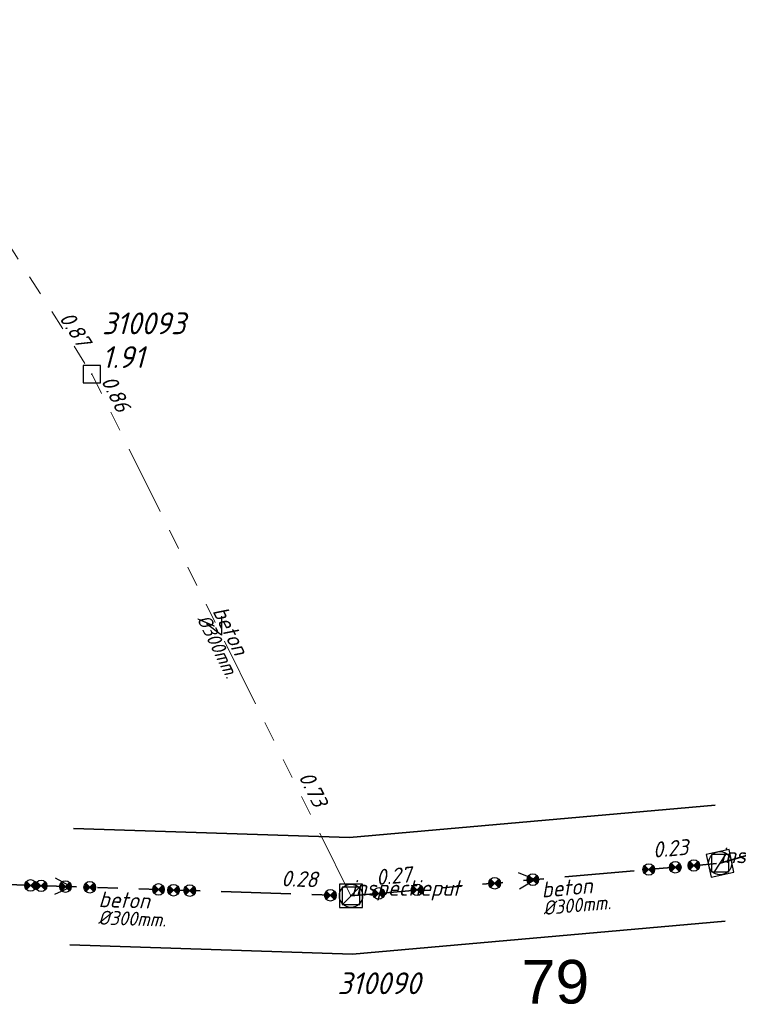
# Model space of a CAD drawing. Header units: metres. Extents: x 152202 to 157341, y 461610 to 468701.
# Tile 133 of 238: x 155737 to 155798, y 462629 to 462714. Entities that reach past the tile are written whole.
import ezdxf
from ezdxf.enums import TextEntityAlignment as Align

# ---------------------------------------------------------------- set-up
doc = ezdxf.new("R2010")
doc.units = ezdxf.units.M
doc.header["$PDMODE"] = 64
doc.header["$PDSIZE"] = 1.5
doc.linetypes.add('RI-GWA', pattern=[18.45, 6, -1.8, 1.75, -1.8, 1.75, -1.8, 1.75, -1.8])
doc.layers.get('0').update_dxf_attribs({"linetype": 'CONTINUOUS'})
doc.layers.get('DEFPOINTS').update_dxf_attribs({"linetype": 'CONTINUOUS'})
for name, color, linetype, lineweight in [('B-OI-RI-GWA-MATERIAAL-T18', 10, 'CONTINUOUS', 18), ('B-OI-RI-GWA-PUTDEKSELHOOGTE-T25', 10, 'CONTINUOUS', 25), ('B-OI-RI-GWA_BOB-T18', 10, 'CONTINUOUS', 18), ('B-OI-RI-GWA_DIAMETER-T18', 10, 'CONTINUOUS', 18), ('B-OI-RI-GWA_PUTNUMMER-T18', 10, 'CONTINUOUS', 18), ('B-OI-RI-GWA_RIOOLPUT-S', 10, 'CONTINUOUS', 25), ('B-OI-RI-GWA_TRANSPORTLEIDING-G', 10, 'RI-GWA', 18), ('B-OI-RI-STROOMRICHTING-S', 252, 'CONTINUOUS', 25), ('N-OI-RI-GWA-MATERIAAL-T18', 14, 'CONTINUOUS', 18), ('N-OI-RI-GWA_BOB-T18', 14, 'CONTINUOUS', 18), ('N-OI-RI-GWA_DIAMETER-T18', 14, 'CONTINUOUS', 18), ('N-OI-RI-GWA_PUTNUMMER-T18', 14, 'CONTINUOUS', 18), ('N-OI-RI-GWA_RIOOLPUT-S', 14, 'CONTINUOUS', 25), ('N-OI-RI-GWA_TRANSPORTLEIDING-G', 14, 'RI-GWA', 35), ('N-OI-RI-STROOMRICHTING-S', 252, 'CONTINUOUS', 25), ('N-OI-RI-T50', 130, 'CONTINUOUS', 50), ('N-OI-RI-VRIJVERVAL_HULPSTUK-S', 210, 'CONTINUOUS', 25), ('N-OI-WH-T25', 2, 'CONTINUOUS', 25), ('N-RO-KG-GRENS_WERK-G', 7, 'XX-WERKGRENS', 35)]:
    doc.layers.add(name, color=color, linetype=linetype, lineweight=lineweight)
doc.styles.add('ARIAL', font='arial.ttf')
doc.styles.add('NLCS-ISO-M500-T18_CURSIEF', font='NLCS-ISO.ttf', dxfattribs={"oblique": 15, "height": 0.9})
doc.styles.add('NLCS-ISO-M750-T18_CURSIEF', font='NLCS-ISO.ttf', dxfattribs={"oblique": 15, "height": 1.35})
doc.styles.add('NLCS-ISO-M750-T25_CURSIEF', font='NLCS-ISO.ttf', dxfattribs={"oblique": 15, "height": 1.875})
doc.linetypes.add('XX-WERKGRENS', pattern='A,0,[137,NLCS.SHX,S=0.1,R=0,X=-1.1,Y=-1.35],-6', length=6)

# ---------------------------------------------------------------- blocks, each defined once
blk = doc.blocks.new('ACMAP_ANN_TEMPLATE_gwa-diam')
at = {"style": 'NLCS-ISO-M500-T18_CURSIEF', "oblique": 15}
blk.add_attdef('gwa-diam', (-2.2, -1.3), '', height=1.2, dxfattribs=at)
blk = doc.blocks.new('ACMAP_ANN_TEMPLATE_gwa-materiaal')
at = {"style": 'NLCS-ISO-M750-T18_CURSIEF', "oblique": 15}
blk.add_attdef('gwa-mat', (-2.2, 0.2), '', height=1.35, dxfattribs=at)
blk = doc.blocks.new('ACMAP_ANN_TEMPLATE_gwa-nap-l')
at = {"style": 'NLCS-ISO-M750-T18_CURSIEF', "oblique": 15}
blk.add_attdef('gwa-nap-l', (2.3, 0.2), '', height=1.35, dxfattribs=at)
blk = doc.blocks.new('ACMAP_ANN_TEMPLATE_gwa-nap-r')
at = {"style": 'NLCS-ISO-M750-T18_CURSIEF', "oblique": 15}
blk.add_attdef('gwa-nap-r', (-5.6, 0.2), '', height=1.35, dxfattribs=at)
blk = doc.blocks.new('ACMAP_ANN_TEMPLATE_gwa-putnr')
at = {"style": 'NLCS-ISO-M750-T25_CURSIEF', "oblique": 15}
blk.add_attdef('gwa-putnr', (3, -2.1), '', height=1.875, dxfattribs=at)
blk = doc.blocks.new('ACMAP_ANN_TEMPLATE_type knoop')
at = {"layer": 'DEFPOINTS', "style": 'NLCS-ISO-M750-T18_CURSIEF', "oblique": 15}
blk.add_attdef('type_knoop', (0, 0), '', height=1.35, dxfattribs=at)
blk = doc.blocks.new('ACMAP_ANN_TEMPLATE_gwa-puth')
at = {"style": 'NLCS-ISO-M750-T25_CURSIEF', "oblique": 15}
blk.add_attdef('gwa-puth', (3, -5), '', height=1.875, dxfattribs=at)
blk = doc.blocks.new('SRI-HULP')
h = blk.add_hatch(color=256)
h.dxf.hatch_style = 1
h.paths.add_polyline_path([(-0.71, 0.71, 0.198912), (-1, 0, 0.198912), (-0.71, -0.71), (0, 0)])
h = blk.add_hatch(color=256)
h.dxf.hatch_style = 1
h.paths.add_polyline_path([(1, 0, 0.198912), (0.71, 0.71), (0, 0), (0.71, -0.71, 0.198912)])
for p, q in [((-0.71, 0.71), (0.71, -0.71)), ((-0.71, -0.71), (0.71, 0.71))]:
    blk.add_line(p, q)
blk.add_circle((0, 0), 1)
blk = doc.blocks.new('B-SRI-PUT_GWA-SO')
blk.add_line((-1.41, -1.41), (1.41, 1.41))
at = {"lineweight": -3, "flags": 128}
blk.add_lwpolyline([(2, -2), (2, 2), (-2, 2), (-2, -2)], close=True, dxfattribs=at)
at = {"lineweight": -3}
blk.add_circle((0, 0), 2, dxfattribs=at)

msp = doc.modelspace()

# ---------------------------------------------------------------- linework, layer by layer
at = {"layer": 'B-OI-RI-GWA_RIOOLPUT-S', "transparency": 33554623}
for p in [(155742.74, 462683.69), (155765.02, 462638.83)]:
    msp.add_point(p, dxfattribs=at)
at = {"layer": 'B-OI-RI-GWA_TRANSPORTLEIDING-G', "transparency": 33554623}
for p in [(155723.23, 462714.18), (155765.02, 462638.83)]:
    msp.add_line(p, (155742.74, 462683.69), dxfattribs=at)
at = {"layer": 'B-OI-RI-STROOMRICHTING-S', "transparency": 33554623}
msp.add_lwpolyline([(155753.88, 462662.87), (155753.88, 462661.26), (155752.59, 462662.23)], dxfattribs=at)
at = {"layer": 'N-OI-RI-GWA_RIOOLPUT-S'}
for p in [(155796.76, 462641.63), (155765.02, 462638.83)]:
    msp.add_point(p, dxfattribs=at)
at = {"layer": 'N-OI-RI-GWA_TRANSPORTLEIDING-G'}
for p, q in [((155796.76, 462641.63), (155838.28, 462653.76)), ((155765.02, 462638.83), (155796.76, 462641.63)), ((155716.98, 462640.39), (155765.02, 462638.83))]:
    msp.add_line(p, q, dxfattribs=at)
at = {"layer": 'N-OI-RI-STROOMRICHTING-S'}
for points in [[(155779.39, 462640.82), (155780.89, 462640.23), (155779.52, 462639.39)], [(155779.39, 462640.82), (155780.89, 462640.23), (155779.52, 462639.39)], [(155739.58, 462640.38), (155741, 462639.61), (155739.54, 462638.94)], [(155739.58, 462640.38), (155741, 462639.61), (155739.54, 462638.94)]]:
    msp.add_lwpolyline(points, dxfattribs=at)
at = {"layer": 'N-RO-KG-GRENS_WERK-G', "ltscale": 0.5, "flags": 128}
for points in [[(155741.162, 462644.607), (155764.881, 462643.837), (155796.321, 462646.611)], [(155740.838, 462634.613), (155765.159, 462633.823), (155797.199, 462636.649)]]:
    msp.add_lwpolyline(points, dxfattribs=at)

# ---------------------------------------------------------------- block references
at = {"layer": 'B-OI-RI-GWA-MATERIAAL-T18', "transparency": 33554623}
ref = msp.add_blockref('ACMAP_ANN_TEMPLATE_gwa-materiaal', (155753.88, 462661.26), dxfattribs=dict(at, rotation=296.4115807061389))
ref.add_attrib('gwa-mat', 'beton', (155753.081, 462663.319), dxfattribs={"layer": '0', "color": 0, "linetype": 'ByBlock', "height": 1.35, "rotation": 296.41158, "style": 'NLCS-ISO-M750-T18_CURSIEF', "oblique": 15})
at = {"layer": 'B-OI-RI-GWA-PUTDEKSELHOOGTE-T25', "transparency": 33554623}
ref = msp.add_blockref('ACMAP_ANN_TEMPLATE_gwa-puth', (155740.611, 462689.226), dxfattribs=at)
ref.add_attrib('gwa-puth', '1.91', (155743.611, 462684.226), dxfattribs={"layer": '0', "color": 0, "linetype": 'ByBlock', "height": 1.875, "style": 'NLCS-ISO-M750-T25_CURSIEF', "oblique": 15})
at = {"layer": 'B-OI-RI-GWA_BOB-T18', "transparency": 33554623}
ref = msp.add_blockref('ACMAP_ANN_TEMPLATE_gwa-nap-r', (155742.74, 462683.69), dxfattribs=dict(at, rotation=302.6144435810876))
ref.add_attrib('gwa-nap-r', '0.87', (155739.89, 462688.515), dxfattribs={"layer": '0', "color": 0, "linetype": 'ByBlock', "height": 1.35, "rotation": 302.61444, "style": 'NLCS-ISO-M750-T18_CURSIEF', "oblique": 15})
ref = msp.add_blockref('ACMAP_ANN_TEMPLATE_gwa-nap-r', (155745.816, 462678.027), dxfattribs=dict(at, rotation=296.4115807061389))
ref.add_attrib('gwa-nap-r', '0.86', (155743.504, 462683.132), dxfattribs={"layer": '0', "color": 0, "linetype": 'ByBlock', "height": 1.35, "rotation": 296.41158, "style": 'NLCS-ISO-M750-T18_CURSIEF', "oblique": 15})
ref = msp.add_blockref('ACMAP_ANN_TEMPLATE_gwa-nap-l', (155759.282, 462651.055), dxfattribs=dict(at, rotation=296.4115807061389))
ref.add_attrib('gwa-nap-l', '0.73', (155760.485, 462649.084), dxfattribs={"layer": '0', "color": 0, "linetype": 'ByBlock', "height": 1.35, "rotation": 296.41158, "style": 'NLCS-ISO-M750-T18_CURSIEF', "oblique": 15})
at = {"layer": 'B-OI-RI-GWA_DIAMETER-T18', "transparency": 33554623}
ref = msp.add_blockref('ACMAP_ANN_TEMPLATE_gwa-diam', (155753.88, 462661.26), dxfattribs=dict(at, rotation=296.4115807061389))
ref.add_attrib('gwa-diam', '%%c300mm.', (155751.737, 462662.652), dxfattribs={"layer": '0', "color": 0, "linetype": 'ByBlock', "height": 1.2, "rotation": 296.41158, "style": 'NLCS-ISO-M500-T18_CURSIEF', "oblique": 15})
at = {"layer": 'B-OI-RI-GWA_PUTNUMMER-T18', "transparency": 33554623}
ref = msp.add_blockref('ACMAP_ANN_TEMPLATE_gwa-putnr', (155740.611, 462689.226), dxfattribs=at)
ref.add_attrib('gwa-putnr', '310093', (155743.611, 462687.126), dxfattribs={"layer": '0', "color": 0, "linetype": 'ByBlock', "height": 1.875, "style": 'NLCS-ISO-M750-T25_CURSIEF', "oblique": 15})
at = {"layer": 'DEFPOINTS'}
for p in [(155796.76, 462641.63), (155765.02, 462638.83)]:
    msp.add_blockref('ACMAP_ANN_TEMPLATE_type knoop', p, dxfattribs=at).add_auto_attribs({'type_knoop': 'inspectieput'})
at = {"layer": 'N-OI-RI-GWA-MATERIAAL-T18'}
for p, rotation in [((155783.659, 462638.662), 5.041397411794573), ((155745.496, 462637.592), 358.140091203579)]:
    msp.add_blockref('ACMAP_ANN_TEMPLATE_gwa-materiaal', p, dxfattribs=dict(at, rotation=rotation)).add_auto_attribs({'gwa-mat': 'beton'})
at = {"layer": 'N-OI-RI-GWA_BOB-T18'}
for name, p, rotation, values in [('ACMAP_ANN_TEMPLATE_gwa-nap-r', (155796.629, 462642.392), 5.041397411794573, {'gwa-nap-r': '0.23'}), ('ACMAP_ANN_TEMPLATE_gwa-nap-l', (155764.96, 462639.337), 5.041397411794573, {'gwa-nap-l': '0.27'}), ('ACMAP_ANN_TEMPLATE_gwa-nap-r', (155764.602, 462639.277), 358.140091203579, {'gwa-nap-r': '0.28'})]:
    msp.add_blockref(name, p, dxfattribs=dict(at, rotation=rotation)).add_auto_attribs(values)
at = {"layer": 'N-OI-RI-GWA_DIAMETER-T18'}
for p, rotation in [((155783.659, 462638.662), 5.041397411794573), ((155745.496, 462637.592), 358.140091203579)]:
    msp.add_blockref('ACMAP_ANN_TEMPLATE_gwa-diam', p, dxfattribs=dict(at, rotation=rotation)).add_auto_attribs({'gwa-diam': '%%c300mm.'})
at = {"layer": 'N-OI-RI-GWA_PUTNUMMER-T18'}
msp.add_blockref('ACMAP_ANN_TEMPLATE_gwa-putnr', (155760.845, 462632.468), dxfattribs=at).add_auto_attribs({'gwa-putnr': '310090'})
at = {"layer": 'N-OI-RI-GWA_RIOOLPUT-S', "xscale": 0.5, "yscale": 0.5, "zscale": 0.5, "rotation": 12.2169983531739}
msp.add_blockref('B-SRI-PUT_GWA-SO', (155796.76, 462641.63), dxfattribs=at)
at = {"layer": 'N-OI-RI-GWA_RIOOLPUT-S', "xscale": 0.5, "yscale": 0.5, "zscale": 0.5}
msp.add_blockref('B-SRI-PUT_GWA-SO', (155765.02, 462638.83), dxfattribs=at)
at = {"layer": 'N-OI-RI-VRIJVERVAL_HULPSTUK-S', "xscale": 0.5, "yscale": 0.5, "zscale": 0.5}
for p in [(155790.625, 462641.094), (155792.906, 462641.281), (155794.5, 462641.438), (155780.656, 462640.219), (155737.469, 462639.719), (155738.375, 462639.688), (155740.469, 462639.625), (155742.562, 462639.562), (155748.469, 462639.375), (155749.766, 462639.312), (155751.156, 462639.281), (155770.703, 462639.344), (155777.375, 462639.906), (155763.25, 462638.875), (155767.406, 462639.031)]:
    msp.add_blockref('SRI-HULP', p, dxfattribs=at)

# ---------------------------------------------------------------- texts
at = {"layer": 'N-OI-RI-T50', "style": 'ARIAL'}
msp.add_text('79', height=3.75, dxfattribs=at).set_placement((155779.682, 462629.565))
at = {"layer": 'N-OI-WH-T25', "style": 'NLCS-ISO-M500-T18_CURSIEF', "oblique": 15}
msp.add_text('HOOGST GEMETEN GRONDWATERSTAND ca. +1.30', height=1.875, dxfattribs=at).set_placement((155708.468, 462631.728), align=Align.BOTTOM_CENTER)

doc.saveas('drawing.dxf')
